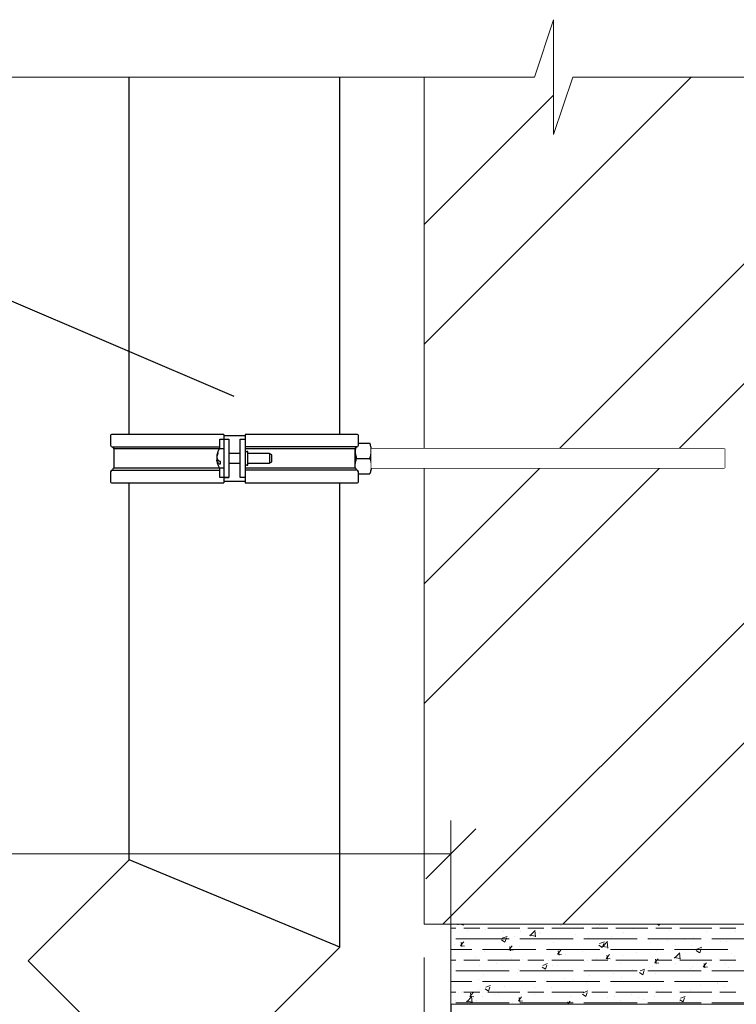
# Model space of a CAD drawing. Header units: millimetres. Extents: x 2063114 to 14983986, y -126020516 to 213791.
# Tile 107 of 256: x 2460254 to 2462404, y -1636734 to -1633780. Entities that reach past the tile are written whole.
import ezdxf

# ---------------------------------------------------------------- set-up
doc = ezdxf.new("R2010")
doc.units = ezdxf.units.MM
doc.layers.add('Металл', color=154, linetype='Continuous', lineweight=20)
doc.layers.add('Узлы', color=7, linetype='Continuous', lineweight=30)
doc.styles.add('Times New Roman', font='times.ttf')

# ---------------------------------------------------------------- blocks, each defined once
blk = doc.blocks.new('_Oblique')
at = {"color": 0, "linetype": 'ByBlock', "lineweight": -2}
blk.add_line((-0.5, -0.5), (0.5, 0.5), dxfattribs=at)

msp = doc.modelspace()

# ---------------------------------------------------------------- linework, layer by layer
at = {"lineweight": 15}
for p, q in [((2461855.35564, -1633780.43862), (2461797.89675, -1633952.8153)), ((2461855.35564, -1634125.19199), (2461855.35564, -1633780.43862)), ((2461797.89675, -1633952.8153), (2460039.32792, -1633952.8153)), ((2461912.81454, -1633952.8153), (2461855.35564, -1634125.19199)), ((2465296.00883, -1633952.8153), (2461912.81454, -1633952.8153))]:
    msp.add_line(p, q, dxfattribs=at)
at = {"lineweight": 20}
for p, q in [((2461467.23319, -1636493.69953), (2461467.23319, -1633952.8153)), ((2464507.23319, -1636493.69953), (2461467.23319, -1636493.69953)), ((2461547.23319, -1636493.69953), (2464507.23319, -1636493.69953)), ((2461547.23319, -1636733.69953), (2461547.23319, -1636493.69953)), ((2464507.23319, -1636733.69953), (2461547.23319, -1636733.69953)), ((2466257.69076, -1636733.69953), (2461547.97103, -1636733.69953)), ((2461547.97103, -1636733.69953), (2461547.97103, -1639778.78371))]:
    msp.add_line(p, q, dxfattribs=at)
at = {"color": 7}
msp.add_line((2460897.13836, -1634911.13105), (2460165.32314, -1634597.80523), dxfattribs=at)
at = {"linetype": 'Continuous', "lineweight": 13, "ltscale": 300}
for p, q in [((2461547.23319, -1637055.2986), (2461547.23319, -1636183.02533)), ((2453545.23944, -1636283.02533), (2461547.23319, -1636283.02533)), ((2461467.23319, -1636593.69953), (2461467.23319, -1637254.78211))]:
    msp.add_line(p, q, dxfattribs=at)
at = {"layer": 'Металл', "color": 0, "lineweight": 25}
for p, q in [((2460582.32124, -1635024.44909), (2460582.32124, -1633952.8153)), ((2461214.36908, -1635024.44909), (2461214.36908, -1633952.8153)), ((2460526.58612, -1635027.32203), (2460526.58612, -1635057.2186)), ((2460866.71327, -1635024.44909), (2460529.45906, -1635024.44909)), ((2460866.71327, -1635024.44909), (2460866.71327, -1635169.28139)), ((2460866.71327, -1635027.32203), (2460929.97706, -1635027.32203)), ((2461267.23127, -1635024.44909), (2460929.97706, -1635024.44909)), ((2460929.97706, -1635024.44909), (2460929.97706, -1635169.28139)), ((2461270.10421, -1635057.2186), (2461270.10421, -1635027.32203)), ((2460854.10414, -1635050.32476), (2460854.10414, -1635038.81381)), ((2460854.10414, -1635038.81381), (2460866.71327, -1635038.81381)), ((2460854.10414, -1635061.81531), (2460854.10414, -1635038.81381)), ((2460854.10414, -1635067.52408), (2460854.10414, -1635050.32476)), ((2460866.71327, -1635038.81381), (2460881.07799, -1635038.81381)), ((2460881.07799, -1635038.81381), (2460881.07799, -1635153.72941)), ((2460915.61234, -1635038.81381), (2460929.97706, -1635038.81381)), ((2460915.61234, -1635153.7316), (2460915.61234, -1635038.81381)), ((2460929.97706, -1635038.81381), (2460929.97706, -1635153.7316)), ((2461270.10421, -1635050.30559), (2461304.49605, -1635050.30559)), ((2460536.35413, -1635067.52408), (2460536.35413, -1635125.02133)), ((2460854.10414, -1635067.52408), (2460536.35413, -1635067.52408)), ((2460848.32934, -1635081.21104), (2460848.32934, -1635077.28053)), ((2460854.10414, -1635067.54772), (2460854.10414, -1635067.52408)), ((2460866.71327, -1635067.54326), (2460854.23101, -1635067.54326)), ((2460915.61234, -1635081.67815), (2460881.07799, -1635081.67815)), ((2461260.3362, -1635067.52408), (2460929.97706, -1635067.52408)), ((2460938.59589, -1635076.16209), (2460935.72295, -1635076.16209)), ((2460938.59589, -1635096.27271), (2460938.59589, -1635076.16209)), ((2461003.44672, -1635081.67815), (2460938.59589, -1635081.67815)), ((2461010.3605, -1635085.66982), (2461003.44672, -1635081.67815)), ((2461003.44672, -1635081.67815), (2461003.44672, -1635102.92837)), ((2461010.3605, -1635101.10802), (2461010.3605, -1635085.66982)), ((2461260.94276, -1635066.97881), (2461260.3362, -1635073.28915)), ((2461260.3362, -1635073.28915), (2461260.3362, -1635067.52408)), ((2461260.3362, -1635119.25626), (2461260.3362, -1635073.28915)), ((2462368.54202, -1635067.54326), (2461308.60167, -1635067.54326)), ((2461308.60167, -1635073.28915), (2461308.60167, -1635119.25626)), ((2462368.54202, -1635067.54326), (2462368.54202, -1635125.00215)), ((2460845.20301, -1635090.47224), (2460845.70906, -1635090.47224)), ((2460845.20301, -1635098.14266), (2460846.22371, -1635096.27271)), ((2460847.24442, -1635098.14266), (2460845.20301, -1635098.14266)), ((2460845.20301, -1635102.07317), (2460849.38987, -1635102.07317)), ((2460854.26104, -1635113.06138), (2460856.37067, -1635113.06138)), ((2460856.37067, -1635105.39096), (2460854.26437, -1635105.39096)), ((2460856.37067, -1635113.06138), (2460856.37067, -1635105.39096)), ((2460881.07799, -1635110.86726), (2460915.61234, -1635110.86726)), ((2460935.72295, -1635116.38332), (2460938.59589, -1635116.38332)), ((2460938.59589, -1635116.38332), (2460938.59589, -1635096.27271)), ((2460938.59589, -1635110.86726), (2461003.44672, -1635110.86726)), ((2461003.44672, -1635102.92837), (2461003.44672, -1635110.86726)), ((2461003.44672, -1635110.86726), (2461010.3605, -1635106.87559)), ((2461010.3605, -1635106.87559), (2461010.3605, -1635101.10802)), ((2461264.44181, -1635096.27271), (2461304.49605, -1635096.27271)), ((2460526.58612, -1635136.51187), (2460526.58612, -1635166.40844)), ((2460536.35413, -1635125.02133), (2460854.10414, -1635125.02133)), ((2460853.47212, -1635131.91516), (2460854.10414, -1635131.91516)), ((2460854.10414, -1635125.02133), (2460854.10414, -1635124.99769)), ((2460854.10414, -1635153.7316), (2460854.10414, -1635125.02133)), ((2460854.23101, -1635125.00215), (2460866.71327, -1635125.00215)), ((2460929.97706, -1635125.02133), (2461260.3362, -1635125.02133)), ((2461260.94276, -1635125.5666), (2461260.3362, -1635119.25626)), ((2461260.3362, -1635125.02133), (2461260.3362, -1635119.25626)), ((2461270.10421, -1635166.40844), (2461270.10421, -1635136.51187)), ((2461270.10421, -1635142.23982), (2461304.49605, -1635142.23982)), ((2461308.60167, -1635125.00215), (2462368.54202, -1635125.00215)), ((2460529.45906, -1635169.28139), (2460866.71327, -1635169.28139)), ((2460582.32124, -1636300.56149), (2460582.32124, -1635169.28139)), ((2460866.71327, -1635153.7316), (2460854.10414, -1635153.7316)), ((2460866.71327, -1635153.72941), (2460881.07799, -1635153.72941)), ((2460866.71327, -1635153.72941), (2460866.71327, -1635153.7316)), ((2460881.07799, -1635153.7316), (2460866.71327, -1635153.7316)), ((2460866.71327, -1635165.22338), (2460929.97706, -1635165.22338)), ((2460881.07799, -1635153.72941), (2460881.07799, -1635153.7316)), ((2460929.97706, -1635153.7316), (2460915.61234, -1635153.7316)), ((2460929.97706, -1635169.28139), (2461267.23127, -1635169.28139)), ((2461214.36908, -1636562.36427), (2461214.36908, -1635169.28139)), ((2460582.32124, -1636300.56149), (2460279.59488, -1636603.28785)), ((2461214.36908, -1636562.36427), (2460582.32124, -1636300.56149)), ((2461214.36908, -1636562.36427), (2460726.52019, -1637050.21316)), ((2460726.52019, -1637050.21316), (2460279.59488, -1636603.28785))]:
    msp.add_line(p, q, dxfattribs=at)
for points in [[(2460531.18283, -1635061.81531), (2460854.10414, -1635061.81531)], [(2461265.5075, -1635061.81531), (2460929.97706, -1635061.81531)], [(2460531.18283, -1635131.91516), (2460854.10414, -1635131.91516)], [(2461265.5075, -1635131.91516), (2460929.97706, -1635131.91516)]]:
    msp.add_lwpolyline(points, dxfattribs=at)
msp.add_lwpolyline([(2461308.60167, -1635125.00215), (2462368.54202, -1635125.00215), (2462368.54202, -1635067.54326), (2461308.60167, -1635067.54326)], close=True, dxfattribs=at)
for centre, radius, start, end in [((2460529.45906, -1635027.32203), 2.87294, 90, 180), ((2461267.23127, -1635027.32203), 2.87294, 0, 90), ((2460531.18283, -1635057.2186), 4.59671, 180, 270), ((2461265.5075, -1635057.2186), 4.59671, 270, 0), ((2460543.53649, -1635058.92442), 11.20448, 195.23013199, 230.13165845), ((2460891.23378, -1635094.41486), 46.19931, 158.23019774, 175.10445677), ((2460891.23378, -1635098.34537), 46.19931, 158.23019774, 175.10445677), ((2460854.26422, -1635070.4162), 2.87294, 88.71059598, 151.72174624), ((2460935.72295, -1635070.4162), 5.74589, 180, 270), ((2461253.15384, -1635058.92442), 11.20448, 309.86834155, 344.76986801), ((2460890.6728, -1635094.28624), 45.63304, 184.84781155, 189.82516722), ((2460890.66499, -1635098.21764), 45.62518, 184.84753418, 189.48438467), ((2460935.72295, -1635122.12921), 5.74589, 90, 180), ((2460531.18283, -1635136.51187), 4.59671, 90, 180), ((2460543.53649, -1635133.62099), 11.20448, 129.86834155, 171.05394873), ((2460854.26422, -1635122.12921), 2.87294, 208.27825376, 268.62867669), ((2461253.15384, -1635133.62099), 11.20448, 8.94605127, 50.13165845), ((2461265.5075, -1635136.51187), 4.59671, 0, 90), ((2460529.45906, -1635166.40844), 2.87294, 180, 270), ((2461267.23127, -1635166.40844), 2.87294, 270, 0)]:
    msp.add_arc(centre, radius, start, end, dxfattribs=at)
for points, knots in [([(2461308.60167, -1635073.28915), (2461308.59677, -1635072.7444), (2461308.55965, -1635068.61882), (2461307.66297, -1635060.84021), (2461305.55812, -1635053.83852), (2461304.49605, -1635050.30559)], [0, 0, 0, 0, 0.0700857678, 0.530782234, 1, 1, 1, 1]), ([(2460851.6482, -1635069.49514), (2460851.28816, -1635070.09267), (2460849.28235, -1635073.42152), (2460847.16847, -1635079.2654), (2460846.23315, -1635084.60763), (2460845.8475, -1635086.81034)], [0, 0, 0, 0, 0.1139193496, 0.6346500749, 1, 1, 1, 1]), ([(2461260.3362, -1635073.28915), (2461260.3411, -1635073.8339), (2461260.37822, -1635077.95948), (2461261.27489, -1635085.73808), (2461263.37974, -1635092.73978), (2461264.44181, -1635096.27271)], [0, 0, 0, 0, 0.0700857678, 0.530782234, 1, 1, 1, 1]), ([(2461304.49605, -1635096.27271), (2461305.64356, -1635092.54007), (2461307.95963, -1635085.00638), (2461308.38636, -1635077.21847), (2461308.60167, -1635073.28915)], [0, 0, 0, 0, 0.4954579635, 1, 1, 1, 1]), ([(2460845.20301, -1635094.40275), (2460846.24479, -1635097.32438), (2460847.52091, -1635100.90318), (2460851.0805, -1635104.10517), (2460851.73414, -1635104.69315)], [0, 0, 0, 0, 0.8163707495, 1, 1, 1, 1]), ([(2460851.73414, -1635112.36357), (2460849.19292, -1635109.63986), (2460846.0801, -1635106.30349), (2460845.33908, -1635102.72947), (2460845.20301, -1635102.07317)], [0, 0, 0, 0, 0.8163707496, 1, 1, 1, 1]), ([(2460845.88709, -1635105.6954), (2460846.08403, -1635107.16544), (2460846.74981, -1635112.13512), (2460848.79133, -1635118.038), (2460851.13005, -1635122.05624), (2460851.69272, -1635123.02299)], [0, 0, 0, 0, 0.24184647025, 0.81759572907, 1, 1, 1, 1]), ([(2460854.26437, -1635105.39096), (2460853.94397, -1635105.37657), (2460853.30324, -1635105.3478), (2460852.45176, -1635105.12319), (2460851.96281, -1635104.87885), (2460851.77004, -1635104.72231), (2460851.73414, -1635104.69315)], [0, 0, 0, 0, 0.3091820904, 0.6183137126, 0.9289102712, 1, 1, 1, 1]), ([(2460851.73414, -1635112.36357), (2460851.9147, -1635112.48783), (2460852.27588, -1635112.73639), (2460853.11944, -1635112.97727), (2460853.81749, -1635113.05706), (2460854.1998, -1635113.06078), (2460854.26104, -1635113.06138)], [0, 0, 0, 0, 0.3143224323, 0.6287570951, 0.9405328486, 1, 1, 1, 1]), ([(2461260.3362, -1635119.25626), (2461260.3411, -1635118.71151), (2461260.37822, -1635114.58593), (2461261.27489, -1635106.80733), (2461263.37974, -1635099.80563), (2461264.44181, -1635096.27271)], [0, 0, 0, 0, 0.0700857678, 0.530782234, 1, 1, 1, 1]), ([(2461304.49605, -1635096.27271), (2461305.64356, -1635100.00534), (2461307.95963, -1635107.53903), (2461308.38636, -1635115.32694), (2461308.60167, -1635119.25626)], [0, 0, 0, 0, 0.4954579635, 1, 1, 1, 1]), ([(2461308.60167, -1635119.25626), (2461308.59677, -1635119.80101), (2461308.55965, -1635123.92659), (2461307.66297, -1635131.7052), (2461305.55812, -1635138.70689), (2461304.49605, -1635142.23982)], [0, 0, 0, 0, 0.0700857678, 0.530782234, 1, 1, 1, 1])]:
    msp.add_open_spline(points, degree=3, knots=knots, dxfattribs=at)
at = {"layer": 'Узлы', "color": 0, "linetype": 'Continuous', "lineweight": 20}
for p, q in [((2461467.23319, -1635472.49589), (2462986.91378, -1633952.8153)), ((2461467.23319, -1634754.07556), (2462268.49345, -1633952.8153)), ((2461467.23319, -1635831.70629), (2463346.12418, -1633952.8153)), ((2461523.66028, -1636493.69953), (2464064.54451, -1633952.8153)), ((2461882.87068, -1636493.69953), (2464423.75491, -1633952.8153)), ((2461467.23319, -1634394.86516), (2461855.35564, -1634006.74271))]:
    msp.add_line(p, q, dxfattribs=at)
at = {"layer": 'Узлы', "linetype": 'Continuous', "lineweight": 20}
for p, q in [((2461562.48525, -1636505.46517), (2461547.23319, -1636505.46517)), ((2461567.86879, -1636495.1041), (2461569.21647, -1636493.69953)), ((2461572.27307, -1636493.69953), (2461584.87858, -1636495.65454)), ((2461584.50314, -1636498.07365), (2461583.99429, -1636493.69953)), ((2461634.48525, -1636505.46517), (2461586.48525, -1636505.46517)), ((2461754.48525, -1636505.46517), (2461658.48525, -1636505.46517)), ((2461754.29818, -1636494.17152), (2461754.29818, -1636494.17152)), ((2461770.72959, -1636494.05833), (2461770.72959, -1636494.05833)), ((2461826.48525, -1636505.46517), (2461778.48525, -1636505.46517)), ((2461946.48525, -1636505.46517), (2461850.48525, -1636505.46517)), ((2461875.08866, -1636496.60072), (2461875.08866, -1636496.60072)), ((2461879.20207, -1636498.64133), (2461879.20207, -1636498.64133)), ((2461943.40142, -1636503.12442), (2461943.40142, -1636503.12442)), ((2462018.48525, -1636505.46517), (2461970.48525, -1636505.46517)), ((2461987.67455, -1636503.22432), (2461987.67455, -1636503.22432)), ((2461994.27047, -1636496.42738), (2461994.27047, -1636496.42738)), ((2462138.48525, -1636505.46517), (2462042.48525, -1636505.46517)), ((2462210.48525, -1636505.46517), (2462162.48525, -1636505.46517)), ((2462166.18413, -1636493.69953), (2462172.33638, -1636497.84928)), ((2462172.44901, -1636497.86724), (2462173.84744, -1636493.69953)), ((2462330.48525, -1636505.46517), (2462234.48525, -1636505.46517)), ((2462402.48525, -1636505.46517), (2462354.48525, -1636505.46517)), ((2461596.62893, -1636512.18716), (2461596.62893, -1636512.18716)), ((2461649.96783, -1636508.47895), (2461649.96783, -1636508.47895)), ((2461701.57557, -1636535.6532), (2461715.80333, -1636530.19167)), ((2461705.1014, -1636516.77016), (2461705.1014, -1636516.77016)), ((2461709.69124, -1636547.13152), (2461713.81138, -1636534.85231)), ((2461738.11205, -1636530.15128), (2461738.11205, -1636530.15128)), ((2461756.58532, -1636516.94192), (2461756.58532, -1636516.94192)), ((2461783.66977, -1636526.48535), (2461801.74169, -1636529.28815)), ((2461784.73202, -1636528.73797), (2461800.55896, -1636512.24289)), ((2461801.36621, -1636531.70753), (2461799.12123, -1636512.40966)), ((2461813.57388, -1636521.35315), (2461813.57388, -1636521.35315)), ((2461815.07038, -1636520.01952), (2461815.07038, -1636520.01952)), ((2461922.04636, -1636525.93615), (2461922.04636, -1636525.93615)), ((2461960.00435, -1636533.57179), (2461960.00435, -1636533.57179)), ((2462030.51883, -1636530.51914), (2462030.51883, -1636530.51914)), ((2462064.3347, -1636519.26435), (2462064.3347, -1636519.26435)), ((2462096.14702, -1636507.80732), (2462096.14702, -1636507.80732)), ((2462138.99131, -1636535.10214), (2462138.99131, -1636535.10214)), ((2462166.97234, -1636506.25578), (2462166.97234, -1636506.25578)), ((2462204.6195, -1636512.39032), (2462204.6195, -1636512.39032)), ((2462273.93149, -1636532.71619), (2462273.93149, -1636532.71619)), ((2462313.09197, -1636516.97331), (2462313.09197, -1636516.97331)), ((2462402.26253, -1636515.82109), (2462402.26253, -1636515.82109)), ((2461558.91196, -1636553.74341), (2461558.91196, -1636553.74341)), ((2461722.48525, -1636537.46517), (2461562.48525, -1636537.46517)), ((2461575.95112, -1636558.13063), (2461588.09673, -1636559.19323)), ((2461575.97409, -1636557.86749), (2461585.77017, -1636546.19298)), ((2461580.55751, -1636560.59112), (2461578.20798, -1636547.854)), ((2461638.08197, -1636537.28311), (2461638.08197, -1636537.28311)), ((2461687.243, -1636536.84831), (2461687.243, -1636536.84831)), ((2461699.47097, -1636540.29587), (2461709.5786, -1636547.11355)), ((2461721.72183, -1636570.61876), (2461731.51791, -1636558.94425)), ((2461726.3048, -1636573.34248), (2461723.95528, -1636560.60536)), ((2461751.82729, -1636561.81555), (2461751.82729, -1636561.81555)), ((2461914.48525, -1636537.46517), (2461754.48525, -1636537.46517)), ((2461854.46494, -1636548.80697), (2461854.46494, -1636548.80697)), ((2462106.48525, -1636537.46517), (2461946.48525, -1636537.46517)), ((2461991.49562, -1636556.56981), (2462001.60325, -1636563.38749)), ((2461993.60027, -1636551.92703), (2462007.82804, -1636546.4655)), ((2462000.53289, -1636560.11896), (2462018.60481, -1636562.92176)), ((2462001.59525, -1636562.37183), (2462017.4222, -1636545.87675)), ((2462001.71588, -1636563.40546), (2462005.83602, -1636551.12625)), ((2462018.22928, -1636565.34141), (2462015.98431, -1636546.04354)), ((2462298.48525, -1636537.46517), (2462138.48525, -1636537.46517)), ((2462146.10411, -1636549.54498), (2462146.10411, -1636549.54498)), ((2462196.97316, -1636542.84794), (2462196.97316, -1636542.84794)), ((2462222.2092, -1636556.81909), (2462222.2092, -1636556.81909)), ((2462247.46378, -1636539.68514), (2462247.46378, -1636539.68514)), ((2462270.04088, -1636558.66462), (2462270.04088, -1636558.66462)), ((2462285.62497, -1636568.20085), (2462299.85274, -1636562.73933)), ((2462490.48525, -1636537.46517), (2462330.48525, -1636537.46517)), ((2462340.71255, -1636536.47789), (2462340.71255, -1636536.47789)), ((2462355.93626, -1636544.26813), (2462355.93626, -1636544.26813)), ((2462374.37122, -1636544.35719), (2462374.37122, -1636544.35719)), ((2461610.48525, -1636569.46517), (2461547.23319, -1636569.46517)), ((2461621.83062, -1636592.76401), (2461621.83062, -1636592.76401)), ((2461802.48525, -1636569.46517), (2461642.48525, -1636569.46517)), ((2461647.49695, -1636576.12298), (2461647.49695, -1636576.12298)), ((2461721.69886, -1636570.8819), (2461733.84446, -1636571.94451)), ((2461994.48525, -1636569.46517), (2461834.48525, -1636569.46517)), ((2461867.44659, -1636583.63318), (2461879.5922, -1636584.69578)), ((2461867.46956, -1636583.37003), (2461877.26564, -1636571.69551)), ((2461872.05209, -1636586.09384), (2461869.70257, -1636573.35672)), ((2461889.94569, -1636583.26888), (2461889.94569, -1636583.26888)), ((2461940.81474, -1636576.57184), (2461940.81474, -1636576.57184)), ((2462013.2173, -1636596.1213), (2462023.01338, -1636584.44678)), ((2462017.79938, -1636598.84519), (2462015.44986, -1636586.10807)), ((2462017.77307, -1636566.44008), (2462017.77307, -1636566.44008)), ((2462186.48525, -1636569.46517), (2462026.48525, -1636569.46517)), ((2462061.86382, -1636586.90839), (2462061.86382, -1636586.90839)), ((2462103.70585, -1636577.16028), (2462103.70585, -1636577.16028)), ((2462164.50146, -1636573.89981), (2462164.50146, -1636573.89981)), ((2462217.396, -1636593.75258), (2462235.46792, -1636596.55538)), ((2462218.45849, -1636596.00569), (2462234.28543, -1636579.51061)), ((2462378.48525, -1636569.46517), (2462218.48525, -1636569.46517)), ((2462235.09236, -1636598.97529), (2462232.84738, -1636579.67742)), ((2462283.52027, -1636572.84376), (2462293.62789, -1636579.66144)), ((2462293.74051, -1636579.6794), (2462297.86065, -1636567.40019)), ((2462389.40234, -1636581.09387), (2462389.40234, -1636581.09387)), ((2462399.67585, -1636589.26851), (2462399.67585, -1636589.26851)), ((2461562.48525, -1636601.46517), (2461547.23319, -1636601.46517)), ((2461634.48525, -1636601.46517), (2461586.48525, -1636601.46517)), ((2461633.78727, -1636616.99277), (2461633.78727, -1636616.99277)), ((2461754.48525, -1636601.46517), (2461658.48525, -1636601.46517)), ((2461684.65632, -1636610.29574), (2461684.65632, -1636610.29574)), ((2461730.3031, -1636597.347), (2461730.3031, -1636597.347)), ((2461761.61465, -1636600.16398), (2461761.61465, -1636600.16398)), ((2461826.48525, -1636601.46517), (2461778.48525, -1636601.46517)), ((2461820.76248, -1636622.10803), (2461830.87011, -1636628.92571)), ((2461822.86708, -1636617.46536), (2461837.09485, -1636612.00383)), ((2461830.98274, -1636628.94367), (2461835.10288, -1636616.66447)), ((2461838.77557, -1636601.93), (2461838.77557, -1636601.93)), ((2461946.48525, -1636601.46517), (2461850.48525, -1636601.46517)), ((2461851.99406, -1636616.451), (2461851.99406, -1636616.451)), ((2461866.69916, -1636617.84266), (2461866.69916, -1636617.84266)), ((2461947.24805, -1636606.51299), (2461947.24805, -1636606.51299)), ((2461957.53347, -1636601.21582), (2461957.53347, -1636601.21582)), ((2462018.48525, -1636601.46517), (2461970.48525, -1636601.46517)), ((2461985.20251, -1636597.50147), (2461985.20251, -1636597.50147)), ((2462013.19433, -1636596.38445), (2462025.33993, -1636597.44706)), ((2462138.48525, -1636601.46517), (2462042.48525, -1636601.46517)), ((2462055.72053, -1636611.09599), (2462055.72053, -1636611.09599)), ((2462143.51743, -1636622.9924), (2462143.51743, -1636622.9924)), ((2462152.39565, -1636621.77626), (2462152.39565, -1636621.77626)), ((2462158.94206, -1636609.13573), (2462171.08767, -1636610.19833)), ((2462158.96503, -1636608.87257), (2462168.76111, -1636597.19805)), ((2462163.54667, -1636611.59655), (2462161.19715, -1636598.85943)), ((2462210.48525, -1636601.46517), (2462162.48525, -1636601.46517)), ((2462164.193, -1636615.67898), (2462164.193, -1636615.67898)), ((2462220.47576, -1636612.86065), (2462220.47576, -1636612.86065)), ((2462330.48525, -1636601.46517), (2462234.48525, -1636601.46517)), ((2462270.899, -1636601.43506), (2462270.899, -1636601.43506)), ((2462272.66548, -1636620.26198), (2462272.66548, -1636620.26198)), ((2462304.6898, -1636621.887), (2462316.8354, -1636622.94961)), ((2462304.71277, -1636621.62384), (2462314.50885, -1636609.94932)), ((2462309.29396, -1636624.34791), (2462306.94444, -1636611.61079)), ((2462348.8068, -1636595.96555), (2462348.8068, -1636595.96555)), ((2462402.48525, -1636601.46517), (2462354.48525, -1636601.46517)), ((2462371.90034, -1636612.00122), (2462371.90034, -1636612.00122)), ((2461722.48525, -1636633.46517), (2461562.48525, -1636633.46517)), ((2461645.02607, -1636643.76701), (2461645.02607, -1636643.76701)), ((2461748.19582, -1636638.18386), (2461748.19582, -1636638.18386)), ((2461749.35641, -1636629.45958), (2461749.35641, -1636629.45958)), ((2461914.48525, -1636633.46517), (2461754.48525, -1636633.46517)), ((2462106.48525, -1636633.46517), (2461946.48525, -1636633.46517)), ((2461964.31734, -1636646.58454), (2461964.31734, -1636646.58454)), ((2462033.89231, -1636642.11745), (2462033.89231, -1636642.11745)), ((2462092.64838, -1636629.68944), (2462092.64838, -1636629.68944)), ((2462112.78713, -1636638.38197), (2462122.89476, -1636645.19965)), ((2462114.89178, -1636633.73918), (2462129.11955, -1636628.27766)), ((2462123.00738, -1636645.21761), (2462127.12752, -1636632.9384)), ((2462298.48525, -1636633.46517), (2462138.48525, -1636633.46517)), ((2462162.03058, -1636641.54384), (2462162.03058, -1636641.54384)), ((2462267.56999, -1636626.30865), (2462267.56999, -1636626.30865)), ((2462490.48525, -1636633.46517), (2462330.48525, -1636633.46517)), ((2462381.13795, -1636624.84497), (2462381.13795, -1636624.84497)), ((2461610.48525, -1636665.46517), (2461547.23319, -1636665.46517)), ((2461629.69247, -1636658.52505), (2461629.69247, -1636658.52505)), ((2461802.48525, -1636665.46517), (2461642.48525, -1636665.46517)), ((2461652.13389, -1636683.00369), (2461666.36166, -1636677.54216)), ((2461660.24961, -1636694.48189), (2461664.36975, -1636682.20268)), ((2461708.15892, -1636680.30844), (2461708.15892, -1636680.30844)), ((2461796.88561, -1636682.79983), (2461796.88561, -1636682.79983)), ((2461994.48525, -1636665.46517), (2461834.48525, -1636665.46517)), ((2461836.48996, -1636663.41334), (2461836.48996, -1636663.41334)), ((2461887.35901, -1636656.7163), (2461887.35901, -1636656.7163)), ((2461915.38896, -1636662.45864), (2461915.38896, -1636662.45864)), ((2461955.06259, -1636668.85985), (2461955.06259, -1636668.85985)), ((2462186.48525, -1636665.46517), (2462026.48525, -1636665.46517)), ((2462059.39293, -1636654.55242), (2462059.39293, -1636654.55242)), ((2462378.48525, -1636665.46517), (2462218.48525, -1636665.46517)), ((2462295.35107, -1636676.11001), (2462295.35107, -1636676.11001)), ((2462346.22012, -1636669.41297), (2462346.22012, -1636669.41297)), ((2462348.50304, -1636672.54607), (2462348.50304, -1636672.54607)), ((2462369.42946, -1636679.64525), (2462369.42946, -1636679.64525)), ((2461562.48525, -1636697.46517), (2461547.23319, -1636697.46517)), ((2461580.33154, -1636697.13723), (2461580.33154, -1636697.13723)), ((2461582.26101, -1636696.59857), (2461582.26101, -1636696.59857)), ((2461634.48525, -1636697.46517), (2461586.48525, -1636697.46517)), ((2461594.80871, -1636726.67886), (2461610.63566, -1636710.18379)), ((2461604.14586, -1636710.97611), (2461616.29147, -1636712.03871)), ((2461604.16883, -1636710.71297), (2461613.96491, -1636699.03845)), ((2461608.7518, -1636713.43668), (2461606.40228, -1636700.69956)), ((2461611.4429, -1636729.64843), (2461609.19793, -1636710.35056)), ((2461631.20059, -1636690.4402), (2461631.20059, -1636690.4402)), ((2461642.55519, -1636711.41105), (2461642.55519, -1636711.41105)), ((2461650.02935, -1636687.64624), (2461660.13697, -1636694.46392)), ((2461754.48525, -1636697.46517), (2461658.48525, -1636697.46517)), ((2461678.38227, -1636703.14103), (2461678.38227, -1636703.14103)), ((2461690.73349, -1636701.18157), (2461690.73349, -1636701.18157)), ((2461746.88553, -1636697.10361), (2461746.88553, -1636697.10361)), ((2461749.91656, -1636723.46424), (2461759.71265, -1636711.78972)), ((2461826.48525, -1636697.46517), (2461778.48525, -1636697.46517)), ((2461799.20596, -1636705.76456), (2461799.20596, -1636705.76456)), ((2461849.52318, -1636684.09503), (2461849.52318, -1636684.09503)), ((2461946.48525, -1636697.46517), (2461850.48525, -1636697.46517)), ((2461907.67844, -1636710.34756), (2461907.67844, -1636710.34756)), ((2461942.054, -1636703.92019), (2461952.16162, -1636710.73787)), ((2461944.1586, -1636699.27751), (2461958.38636, -1636693.81599)), ((2461952.27424, -1636710.75583), (2461956.39438, -1636698.47662)), ((2462018.48525, -1636697.46517), (2461970.48525, -1636697.46517)), ((2462039.19265, -1636709.8339), (2462039.19265, -1636709.8339)), ((2462138.48525, -1636697.46517), (2462042.48525, -1636697.46517)), ((2462090.0617, -1636703.13686), (2462090.0617, -1636703.13686)), ((2462159.5597, -1636709.18787), (2462159.5597, -1636709.18787)), ((2462210.48525, -1636697.46517), (2462162.48525, -1636697.46517)), ((2462167.02003, -1636693.00511), (2462167.02003, -1636693.00511)), ((2462229.99969, -1636692.88726), (2462229.99969, -1636692.88726)), ((2462330.48525, -1636697.46517), (2462234.48525, -1636697.46517)), ((2462236.1833, -1636715.55134), (2462250.41106, -1636710.08982)), ((2462265.09911, -1636693.95268), (2462265.09911, -1636693.95268)), ((2462402.48525, -1636697.46517), (2462354.48525, -1636697.46517)), ((2461559.87892, -1636723.48222), (2461559.87892, -1636723.48222)), ((2461722.48525, -1636729.46517), (2461562.48525, -1636729.46517)), ((2461593.74647, -1636724.42625), (2461611.81839, -1636727.22905)), ((2461625.1053, -1636723.89339), (2461625.1053, -1636723.89339)), ((2461733.57777, -1636728.47639), (2461733.57777, -1636728.47639)), ((2461749.89359, -1636723.72738), (2461762.0392, -1636724.78998)), ((2461754.49909, -1636726.18804), (2461752.14957, -1636713.45092)), ((2461914.48525, -1636729.46517), (2461754.48525, -1636729.46517)), ((2461842.05025, -1636733.05938), (2461842.05025, -1636733.05938)), ((2461897.77545, -1636733.69953), (2461905.46038, -1636724.54099)), ((2461899.27982, -1636733.69953), (2461897.89686, -1636726.20227)), ((2461910.86161, -1636726.729), (2461910.86161, -1636726.729)), ((2462106.48525, -1636729.46517), (2461946.48525, -1636729.46517)), ((2461992.993, -1636733.56964), (2461992.993, -1636733.56964)), ((2462016.15092, -1636714.93055), (2462016.15092, -1636714.93055)), ((2462056.92205, -1636722.19645), (2462056.92205, -1636722.19645)), ((2462111.49635, -1636713.22845), (2462111.49635, -1636713.22845)), ((2462124.62339, -1636719.51355), (2462124.62339, -1636719.51355)), ((2462298.48525, -1636729.46517), (2462138.48525, -1636729.46517)), ((2462233.09587, -1636724.09654), (2462233.09587, -1636724.09654)), ((2462234.07865, -1636720.19413), (2462244.18627, -1636727.01181)), ((2462244.29888, -1636727.02977), (2462248.41902, -1636714.75056)), ((2462490.48525, -1636729.46517), (2462330.48525, -1636729.46517)), ((2462341.56834, -1636728.67954), (2462341.56834, -1636728.67954))]:
    msp.add_line(p, q, dxfattribs=at)

# ---------------------------------------------------------------- block references
at = {"lineweight": 13, "ltscale": 300, "xscale": 150, "yscale": 150, "zscale": 150}
msp.add_blockref('_Oblique', (2461547.23319, -1636283.02533), dxfattribs=at)

# ---------------------------------------------------------------- texts
at = {"ltscale": 300, "style": 'Times New Roman'}
msp.add_text('Водосточная труба', height=240, dxfattribs=at).set_placement((2457220.56321, -1634506.64032))

# ---------------------------------------------------------------- next in the draw order: wipeouts: each hides what was drawn before it
at = {"color": 0, "lineweight": 25}
msp.add_wipeout([(2461308.60167, -1635125.00215), (2462368.54202, -1635125.00215), (2462368.54202, -1635067.54326), (2461308.60167, -1635067.54326)], dxfattribs=at).dxf.layer = 'Металл'

doc.saveas('drawing.dxf')
